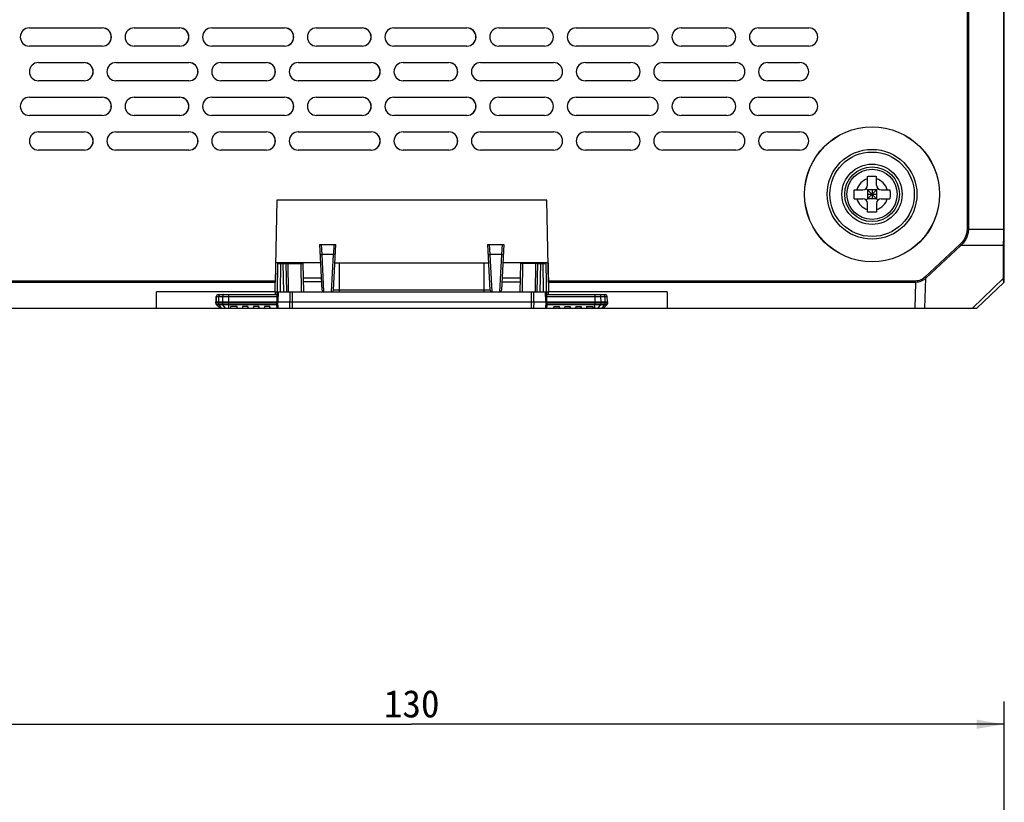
# Model space of a CAD drawing. Header units: millimetres. Extents: x -206 to 633, y -81 to 435.
# Tile 21 of 43: x 85 to 193, y 261 to 347. Entities that reach past the tile are written whole.
import ezdxf
from ezdxf.enums import TextEntityAlignment as Align

# ---------------------------------------------------------------- set-up
doc = ezdxf.new("R2010")
doc.units = ezdxf.units.MM
doc.header["$LTSCALE"] = 23.1
doc.layers.get('0').update_dxf_attribs({"linetype": 'CONTINUOUS'})
for name, color, linetype in [('06_ALL_SURFS', 7, 'CONTINUOUS'), ('20_ALL_FEATURES', 7, 'CONTINUOUS'), ('51__DRAFT_DIMS', 7, 'CONTINUOUS')]:
    doc.layers.add(name, color=color, linetype=linetype)
doc.styles.get("Standard").update_dxf_attribs({"font": 'simfang.ttf'})
doc.dimstyles.new('DIMSTYLE_2', dxfattribs={"dimtxt": 3, "dimasz": 3, "dimexe": 2.5, "dimexo": 0.5, "dimgap": 0.75, "dimtad": 1, "dimdec": 0, "dimdsep": 46, "dimtxsty": 'STANDARD', "dimblk": '_FILLED', "dimblk1": '_FILLED', "dimblk2": '_FILLED', "dimcen": 0.09, "dimclrt": 3, "dimazin": 2, "dimtp": 0.5, "dimtm": 0.5, "dimtfac": 1, "dimtdec": 0, "dimtofl": 0, "dimtmove": 0, "dimatfit": 3, "dimldrblk": '_FILLED', "dimfxl": 1, "dimtolj": 1, "dimarcsym": 0})

# ---------------------------------------------------------------- blocks, each defined once
blk = doc.blocks.new('_FILLED')
at = {"color": 0, "linetype": 'ByBlock'}
blk.add_solid([(0, 0), (-1, 0.167), (-1, -0.167)], dxfattribs=at)
blk = doc.blocks.new('*D3')
at = {"layer": '51__DRAFT_DIMS', "color": 4}
for p, q in [((62.56, 249.67), (62.55, 271.98)), ((192.57, 249.69), (192.56, 271.99)), ((62.55, 269.48), (127.56, 269.49)), ((192.56, 269.49), (127.56, 269.49))]:
    blk.add_line(p, q, dxfattribs=at)
at = {"layer": '51__DRAFT_DIMS', "color": 4, "xscale": 3, "yscale": 3, "zscale": 3}
for p, rotation in [((62.55, 269.48), 180.006539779), ((192.56, 269.49), 0.006539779)]:
    blk.add_blockref('_FILLED', p, dxfattribs=dict(at, rotation=rotation))
at = {"layer": '51__DRAFT_DIMS', "color": 3}
blk.add_text('130', height=3, dxfattribs=at).set_placement((127.56, 270.24), align=Align.CENTER)

msp = doc.modelspace()

# ---------------------------------------------------------------- linework, layer by layer
at = {"layer": '06_ALL_SURFS', "color": 4}
for p, q in [((188.502, 379.994), (188.502, 323.774)), ((188.643, 379.994), (188.643, 323.774)), ((192.523, 323.774), (192.523, 379.994)), ((188.502, 323.774), (192.582, 323.774)), ((117.73, 320.997), (117.672, 322.094)), ((119.038, 322.094), (118.98, 320.997)), ((136.174, 320.997), (136.116, 322.094)), ((137.482, 322.094), (137.425, 320.997)), ((187.699, 322.083), (183.877, 318.515)), ((187.811, 321.962), (183.99, 318.395)), ((187.811, 321.962), (187.699, 322.083)), ((192.494, 321.962), (187.811, 321.962)), ((192.494, 318.395), (192.494, 321.962)), ((113.179, 319.994), (113.125, 316.894)), ((113.527, 316.894), (113.473, 319.994)), ((113.971, 319.994), (114.025, 316.894)), ((115.478, 316.894), (115.424, 319.994)), ((119.632, 317.083), (119.632, 320.094)), ((135.521, 317.083), (135.521, 320.094)), ((139.732, 319.994), (139.678, 316.894)), ((141.13, 316.894), (141.184, 319.994)), ((141.683, 319.994), (141.629, 316.894)), ((142.029, 316.894), (141.975, 319.994)), ((112.598, 318.08), (72.3, 318.08)), ((112.596, 317.936), (72.3, 317.936)), ((182.855, 318.08), (142.557, 318.08)), ((182.855, 317.936), (142.559, 317.936)), ((182.855, 317.936), (182.753, 315.094)), ((182.855, 317.936), (182.855, 318.08)), ((183.872, 315.094), (183.99, 318.395)), ((183.99, 318.395), (183.877, 318.515)), ((192.494, 318.395), (189.076, 315.094)), ((192.52, 317.936), (192.52, 317.938)), ((107.498, 316.397), (107.498, 316.594)), ((112.925, 315.793), (112.944, 316.894)), ((114.201, 316.894), (114.187, 315.793)), ((114.485, 315.094), (114.485, 316.894)), ((118.981, 317.083), (118.975, 317.083)), ((136.179, 317.083), (118.975, 317.083)), ((136.179, 317.083), (136.177, 317.083)), ((140.67, 316.894), (140.67, 315.094)), ((140.967, 315.793), (140.954, 316.894)), ((142.21, 316.894), (142.23, 315.793)), ((147.654, 316.594), (147.654, 316.397)), ((112.749, 315.655), (106.071, 315.655)), ((106.124, 316.397), (112.817, 316.397)), ((106.128, 315.525), (112.758, 315.525)), ((106.368, 315.655), (106.363, 315.793)), ((106.398, 315.793), (106.405, 316.397)), ((106.708, 315.094), (106.408, 315.525)), ((106.777, 315.793), (106.782, 315.655)), ((106.82, 316.397), (106.812, 315.793)), ((107.122, 315.094), (106.822, 315.525)), ((107.498, 315.525), (107.498, 316.397)), ((107.498, 315.094), (107.498, 315.525)), ((112.911, 315.094), (112.876, 315.793)), ((114.14, 315.793), (114.174, 315.094)), ((140.98, 315.094), (141.015, 315.793)), ((142.278, 315.793), (142.244, 315.094)), ((142.336, 316.397), (149.027, 316.397)), ((142.395, 315.525), (149.023, 315.525)), ((149.08, 315.655), (142.404, 315.655)), ((147.654, 316.397), (147.654, 315.525)), ((147.654, 315.094), (147.654, 315.525)), ((148.03, 315.094), (148.329, 315.525)), ((148.339, 315.793), (148.332, 316.397)), ((148.37, 315.655), (148.375, 315.793)), ((148.444, 315.094), (148.743, 315.525)), ((148.746, 316.397), (148.754, 315.793)), ((148.789, 315.793), (148.784, 315.655))]:
    msp.add_line(p, q, dxfattribs=at)
at = {"layer": '06_ALL_SURFS', "color": 7}
for p, q in [((192.582, 322.083), (192.582, 380.215)), ((85.621, 345.832), (93.621, 345.832)), ((97.121, 345.832), (102.121, 345.832)), ((105.621, 345.832), (113.621, 345.832)), ((117.121, 345.832), (122.121, 345.832)), ((125.621, 345.832), (133.621, 345.832)), ((137.121, 345.832), (142.121, 345.832)), ((145.621, 345.832), (153.621, 345.832)), ((157.121, 345.832), (162.121, 345.832)), ((165.621, 345.832), (171.121, 345.832)), ((93.621, 343.832), (85.621, 343.832)), ((102.121, 343.832), (97.121, 343.832)), ((113.621, 343.832), (105.621, 343.832)), ((122.121, 343.832), (117.121, 343.832)), ((133.621, 343.832), (125.621, 343.832)), ((142.121, 343.832), (137.121, 343.832)), ((153.621, 343.832), (145.621, 343.832)), ((162.121, 343.832), (157.121, 343.832)), ((171.121, 343.832), (165.621, 343.832)), ((86.621, 342.032), (91.621, 342.032)), ((95.121, 342.032), (103.121, 342.032)), ((106.621, 342.032), (111.621, 342.032)), ((115.121, 342.032), (123.121, 342.032)), ((126.621, 342.032), (131.621, 342.032)), ((135.121, 342.032), (143.121, 342.032)), ((146.621, 342.032), (151.621, 342.032)), ((155.121, 342.032), (163.121, 342.032)), ((166.621, 342.032), (170.121, 342.032)), ((91.621, 340.032), (86.621, 340.032)), ((103.121, 340.032), (95.121, 340.032)), ((111.621, 340.032), (106.621, 340.032)), ((123.121, 340.032), (115.121, 340.032)), ((131.621, 340.032), (126.621, 340.032)), ((143.121, 340.032), (135.121, 340.032)), ((151.621, 340.032), (146.621, 340.032)), ((163.121, 340.032), (155.121, 340.032)), ((170.121, 340.032), (166.621, 340.032)), ((85.621, 338.232), (93.621, 338.232)), ((97.121, 338.232), (102.121, 338.232)), ((105.621, 338.232), (113.621, 338.232)), ((117.121, 338.232), (122.121, 338.232)), ((125.621, 338.232), (133.621, 338.232)), ((137.121, 338.232), (142.121, 338.232)), ((145.621, 338.232), (153.621, 338.232)), ((157.121, 338.232), (162.121, 338.232)), ((165.621, 338.232), (171.121, 338.232)), ((93.621, 336.232), (85.621, 336.232)), ((102.121, 336.232), (97.121, 336.232)), ((113.621, 336.232), (105.621, 336.232)), ((122.121, 336.232), (117.121, 336.232)), ((133.621, 336.232), (125.621, 336.232)), ((142.121, 336.232), (137.121, 336.232)), ((153.621, 336.232), (145.621, 336.232)), ((162.121, 336.232), (157.121, 336.232)), ((171.121, 336.232), (165.621, 336.232)), ((86.621, 334.432), (91.621, 334.432)), ((95.121, 334.432), (103.121, 334.432)), ((106.621, 334.432), (111.621, 334.432)), ((115.121, 334.432), (123.121, 334.432)), ((126.621, 334.432), (131.621, 334.432)), ((135.121, 334.432), (143.121, 334.432)), ((146.621, 334.432), (151.621, 334.432)), ((155.121, 334.432), (163.121, 334.432)), ((166.621, 334.432), (170.121, 334.432)), ((91.621, 332.432), (86.621, 332.432)), ((103.121, 332.432), (95.121, 332.432)), ((111.621, 332.432), (106.621, 332.432)), ((123.121, 332.432), (115.121, 332.432)), ((131.621, 332.432), (126.621, 332.432)), ((143.121, 332.432), (135.121, 332.432)), ((151.621, 332.432), (146.621, 332.432)), ((163.121, 332.432), (155.121, 332.432)), ((170.121, 332.432), (166.621, 332.432)), ((177.57, 328.594), (177.57, 329.556)), ((178.57, 328.594), (178.57, 329.556)), ((176.109, 328.094), (177.07, 328.094)), ((178.717, 326.947), (177.424, 328.24)), ((177.424, 326.947), (178.717, 328.24)), ((178.57, 328.094), (177.57, 328.094)), ((177.57, 328.094), (177.57, 327.094)), ((177.57, 327.594), (178.57, 327.594)), ((178.07, 328.094), (178.07, 327.094)), ((178.57, 328.094), (178.57, 327.094)), ((179.07, 328.094), (180.032, 328.094)), ((112.753, 326.93), (112.596, 317.936)), ((142.402, 326.93), (112.753, 326.93)), ((142.559, 317.936), (142.402, 326.93)), ((176.109, 327.094), (177.07, 327.094)), ((178.57, 327.094), (177.57, 327.094)), ((177.57, 325.632), (177.57, 326.594)), ((178.57, 326.594), (178.57, 325.632)), ((179.07, 327.094), (180.032, 327.094)), ((117.472, 322.094), (119.238, 322.094)), ((117.735, 317.083), (117.472, 322.094)), ((118.975, 317.083), (119.238, 322.094)), ((135.916, 322.094), (137.682, 322.094)), ((136.179, 317.083), (135.916, 322.094)), ((137.682, 322.094), (137.419, 317.083)), ((192.581, 318.08), (192.582, 322.083)), ((118.98, 320.997), (117.73, 320.997)), ((137.425, 320.997), (136.174, 320.997)), ((117.577, 320.094), (112.633, 320.094)), ((112.808, 315.793), (112.881, 319.994)), ((112.825, 316.894), (112.879, 319.994)), ((112.879, 319.994), (115.624, 319.994)), ((113.772, 319.994), (113.826, 316.894)), ((114.775, 320.094), (114.791, 319.994)), ((115.624, 319.994), (115.678, 316.894)), ((119.133, 320.094), (136.021, 320.094)), ((142.521, 320.094), (137.577, 320.094)), ((139.478, 316.894), (139.532, 319.994)), ((141.384, 319.994), (139.532, 319.994)), ((140.375, 320.094), (140.357, 319.994)), ((141.331, 316.894), (141.385, 319.994)), ((141.385, 319.994), (142.273, 319.994)), ((142.273, 319.994), (142.347, 315.793)), ((142.519, 320.094), (142.575, 316.894)), ((112.577, 316.894), (112.596, 317.936)), ((117.666, 318.393), (115.651, 318.393)), ((117.686, 317.993), (115.658, 317.993)), ((137.467, 318), (139.497, 318.001)), ((139.504, 318.394), (137.488, 318.394)), ((142.559, 317.936), (142.577, 316.894)), ((189.577, 315.094), (192.52, 317.936)), ((192.576, 318.08), (192.581, 318.08)), ((112.577, 316.894), (99.577, 316.894)), ((99.577, 315.094), (99.577, 316.894)), ((106.324, 316.594), (112.82, 316.594)), ((112.575, 316.894), (112.569, 316.594)), ((112.815, 316.594), (112.82, 316.894)), ((112.817, 316.397), (112.82, 316.594)), ((112.827, 316.894), (142.328, 316.894)), ((142.333, 316.594), (148.827, 316.594)), ((142.577, 316.594), (142.571, 316.894)), ((155.577, 316.894), (142.575, 316.894)), ((142.58, 316.594), (142.575, 316.894)), ((155.575, 316.894), (155.575, 315.094)), ((155.577, 316.894), (155.577, 315.094)), ((106.063, 315.793), (149.087, 315.793)), ((106.07, 315.655), (106.063, 315.793)), ((106.064, 315.793), (106.071, 315.655)), ((106.071, 315.655), (106.07, 315.655)), ((106.113, 315.793), (106.123, 316.397)), ((106.124, 316.397), (106.114, 315.793)), ((106.123, 316.397), (106.124, 316.397)), ((106.551, 315.094), (106.127, 315.525)), ((106.127, 315.525), (106.128, 315.525)), ((106.552, 315.094), (106.128, 315.525)), ((112.758, 315.525), (112.739, 315.793)), ((112.789, 315.094), (112.74, 315.793)), ((112.788, 315.094), (112.758, 315.525)), ((112.806, 315.793), (112.817, 316.397)), ((142.414, 315.793), (142.365, 315.094)), ((148.599, 315.094), (149.023, 315.525)), ((149.038, 315.793), (149.027, 316.397)), ((149.08, 315.655), (149.087, 315.793)), ((65.559, 315.094), (108.41, 315.094)), ((107.698, 315.294), (107.684, 315.094)), ((108.398, 315.294), (107.698, 315.294)), ((108.396, 315.294), (108.41, 315.094)), ((108.412, 315.094), (108.398, 315.294)), ((108.412, 315.094), (109.61, 315.094)), ((108.998, 315.294), (108.984, 315.094)), ((109.598, 315.294), (108.998, 315.294)), ((109.596, 315.294), (109.61, 315.094)), ((109.612, 315.094), (109.598, 315.294)), ((109.612, 315.094), (110.81, 315.094)), ((110.198, 315.294), (110.184, 315.094)), ((110.798, 315.294), (110.198, 315.294)), ((110.796, 315.294), (110.81, 315.094)), ((110.812, 315.094), (110.798, 315.294)), ((110.812, 315.094), (112.01, 315.094)), ((111.398, 315.294), (111.384, 315.094)), ((111.998, 315.294), (111.398, 315.294)), ((111.996, 315.294), (112.01, 315.094)), ((112.012, 315.094), (111.998, 315.294)), ((112.012, 315.094), (143.767, 315.094)), ((143.154, 315.294), (143.14, 315.094)), ((143.154, 315.294), (143.754, 315.294)), ((143.753, 315.294), (143.767, 315.094)), ((143.768, 315.094), (143.754, 315.294)), ((143.768, 315.094), (144.967, 315.094)), ((144.354, 315.294), (144.34, 315.094)), ((144.354, 315.294), (144.954, 315.294)), ((144.953, 315.294), (144.967, 315.094)), ((144.968, 315.094), (144.954, 315.294)), ((144.968, 315.094), (146.167, 315.094)), ((145.554, 315.294), (145.54, 315.094)), ((145.554, 315.294), (146.154, 315.294)), ((146.153, 315.294), (146.167, 315.094)), ((146.168, 315.094), (146.154, 315.294)), ((146.168, 315.094), (147.467, 315.094)), ((146.754, 315.294), (146.74, 315.094)), ((146.754, 315.294), (147.454, 315.294)), ((147.453, 315.294), (147.467, 315.094)), ((147.468, 315.094), (147.454, 315.294)), ((147.468, 315.094), (189.577, 315.094))]:
    msp.add_line(p, q, dxfattribs=at)
for centre, radius in [((178.07, 327.594), 7.405), ((178.071, 327.594), 3), ((178.07, 327.594), 2.75)]:
    msp.add_circle(centre, radius, dxfattribs=at)
at = {"layer": '06_ALL_SURFS', "color": 4}
for centre, radius in [((178.07, 327.594), 7.394), ((178.071, 327.594), 4.922), ((178.071, 327.594), 4.633), ((178.071, 327.594), 3.3)]:
    msp.add_circle(centre, radius, dxfattribs=at)
at = {"layer": '06_ALL_SURFS', "color": 7}
for centre, radius, start, end in [((85.621, 344.832), 1, 90, 270), ((93.603, 344.832), 1, 271.04723, 88.96844), ((93.621, 344.832), 1, 270, 90), ((97.121, 344.832), 1, 90, 270), ((102.103, 344.832), 1, 271.04723, 88.96844), ((102.121, 344.832), 1, 270, 90), ((105.621, 344.832), 1, 90, 270), ((113.603, 344.832), 1, 271.04723, 88.96844), ((113.621, 344.832), 1, 270, 90), ((117.121, 344.832), 1, 90, 270), ((122.103, 344.832), 1, 271.04723, 88.96844), ((122.121, 344.832), 1, 270, 90), ((125.621, 344.832), 1, 90, 270), ((133.603, 344.832), 1, 271.04723, 88.95277), ((133.621, 344.832), 1, 270, 90), ((137.121, 344.832), 1, 90, 270), ((142.121, 344.832), 1, 270, 90), ((145.621, 344.832), 1, 90, 270), ((153.621, 344.832), 1, 270, 90), ((157.121, 344.832), 1, 90, 270), ((162.121, 344.832), 1, 270, 90), ((165.621, 344.832), 1, 90, 270), ((171.121, 344.832), 1, 270, 90), ((86.621, 341.032), 1, 90, 270), ((91.603, 341.032), 1, 271.04701, 88.96888), ((91.621, 341.032), 1, 270, 90), ((95.121, 341.032), 1, 90, 270), ((103.103, 341.032), 1, 271.04701, 88.96888), ((103.121, 341.032), 1, 270, 90), ((106.621, 341.032), 1, 90, 270), ((111.603, 341.032), 1, 271.04701, 88.96888), ((111.621, 341.032), 1, 270, 90), ((115.121, 341.032), 1, 90, 270), ((123.103, 341.032), 1, 271.04701, 88.96888), ((123.121, 341.032), 1, 270, 90), ((126.621, 341.032), 1, 90, 270), ((131.603, 341.032), 1, 271.04701, 88.95299), ((131.621, 341.032), 1, 270, 90), ((135.121, 341.032), 1, 90, 270), ((143.121, 341.032), 1, 270, 90), ((146.621, 341.032), 1, 90, 270), ((151.621, 341.032), 1, 270, 90), ((155.121, 341.032), 1, 90, 270), ((163.121, 341.032), 1, 270, 90), ((166.621, 341.032), 1, 90, 270), ((170.121, 341.032), 1, 270, 90), ((85.621, 337.232), 1, 90, 270), ((93.603, 337.232), 1, 271.04679, 88.96932), ((93.621, 337.232), 1, 270, 90), ((97.121, 337.232), 1, 90, 270), ((102.103, 337.232), 1, 271.04679, 88.96932), ((102.121, 337.232), 1, 270, 90), ((105.621, 337.232), 1, 90, 270), ((113.603, 337.232), 1, 271.04679, 88.96932), ((113.621, 337.232), 1, 270, 90), ((117.121, 337.232), 1, 90, 270), ((122.103, 337.232), 1, 271.04679, 88.96932), ((122.121, 337.232), 1, 270, 90), ((125.621, 337.232), 1, 90, 270), ((133.603, 337.232), 1, 271.04679, 88.95321), ((133.621, 337.232), 1, 270, 90), ((137.121, 337.232), 1, 90, 270), ((142.121, 337.232), 1, 270, 90), ((145.621, 337.232), 1, 90, 270), ((153.621, 337.232), 1, 270, 90), ((157.121, 337.232), 1, 90, 270), ((162.121, 337.232), 1, 270, 90), ((165.621, 337.232), 1, 90, 270), ((171.121, 337.232), 1, 270, 90), ((86.621, 333.432), 1, 90, 270), ((91.603, 333.432), 1, 271.04657, 88.96976), ((91.621, 333.432), 1, 270, 90), ((95.121, 333.432), 1, 90, 270), ((103.103, 333.432), 1, 271.04657, 88.96976), ((103.121, 333.432), 1, 270, 90), ((106.621, 333.432), 1, 90, 270), ((111.603, 333.432), 1, 271.04657, 88.96976), ((111.621, 333.432), 1, 270, 90), ((115.121, 333.432), 1, 90, 270), ((123.103, 333.432), 1, 271.04657, 88.96976), ((123.121, 333.432), 1, 270, 90), ((126.621, 333.432), 1, 90, 270), ((131.603, 333.432), 1, 271.04657, 88.95343), ((131.621, 333.432), 1, 270, 90), ((135.121, 333.432), 1, 90, 270), ((143.121, 333.432), 1, 270, 90), ((146.621, 333.432), 1, 90, 270), ((151.621, 333.432), 1, 270, 90), ((155.121, 333.432), 1, 90, 270), ((163.121, 333.432), 1, 270, 90), ((166.621, 333.432), 1, 90, 270), ((170.121, 333.432), 1, 270, 90), ((177.07, 328.594), 0.5, 270, 360), ((179.07, 328.594), 0.5, 180, 270), ((177.07, 326.594), 0.5, 0, 90), ((179.07, 326.594), 0.5, 90, 180), ((192.381, 318.08), 0.2, 314, 360), ((106.323, 316.394), 0.2, 90, 179), ((106.324, 316.394), 0.2, 90, 179), ((148.827, 316.394), 0.2, 1, 90), ((106.27, 315.665), 0.2, 183, 224.5), ((106.271, 315.665), 0.2, 183, 224.5), ((148.88, 315.665), 0.2, 315.5, 357)]:
    msp.add_arc(centre, radius, start, end, dxfattribs=at)
at = {"layer": '06_ALL_SURFS', "color": 4}
for start, end in [(106.60155, 163.39845), (16.60155, 73.39845), (196.60155, 253.39845), (286.60155, 343.39845)]:
    msp.add_arc((178.07, 327.594), 1.75, start, end, dxfattribs=at)
at = {"layer": '06_ALL_SURFS', "color": 7}
for points, knots in [([(177.57, 329.556), (177.654, 329.56), (177.82, 329.566), (177.987, 329.568), (178.07, 329.568)], [0, 0, 0, 0, 0.4998229, 1, 1, 1, 1]), ([(178.07, 329.568), (178.154, 329.568), (178.321, 329.566), (178.487, 329.56), (178.57, 329.556)], [0, 0, 0, 0, 0.5001787, 1, 1, 1, 1]), ([(176.109, 327.094), (176.104, 327.177), (176.098, 327.344), (176.095, 327.594), (176.098, 327.844), (176.104, 328.011), (176.109, 328.094)], [0, 0, 0, 0, 0.249908, 0.5, 0.750092, 1, 1, 1, 1]), ([(180.032, 328.094), (180.037, 328.011), (180.043, 327.844), (180.046, 327.594), (180.043, 327.344), (180.037, 327.177), (180.032, 327.094)], [0, 0, 0, 0, 0.249908, 0.4999999, 0.7500919, 1, 1, 1, 1]), ([(178.07, 325.619), (177.987, 325.619), (177.82, 325.621), (177.654, 325.628), (177.57, 325.632)], [0, 0, 0, 0, 0.5001771, 1, 1, 1, 1]), ([(178.57, 325.632), (178.487, 325.628), (178.321, 325.621), (178.154, 325.619), (178.07, 325.619)], [0, 0, 0, 0, 0.4998213, 1, 1, 1, 1]), ([(117.527, 321.043), (117.528, 321.04), (117.53, 321.033), (117.537, 321.027), (117.547, 321.02), (117.563, 321.013), (117.588, 321.006), (117.619, 321), (117.653, 320.997), (117.691, 320.997), (117.717, 320.997), (117.73, 320.997)], [0, 0, 0, 0, 0.0527574, 0.0852786, 0.1233719, 0.2181781, 0.3382324, 0.480904, 0.6428635, 0.8185674, 1, 1, 1, 1]), ([(119.183, 321.043), (119.183, 321.04), (119.18, 321.034), (119.174, 321.027), (119.164, 321.021), (119.148, 321.013), (119.124, 321.006), (119.094, 321.001), (119.06, 320.998), (119.024, 320.997), (118.998, 320.997), (118.985, 320.997)], [0, 0, 0, 0, 0.0530651, 0.0856211, 0.1236757, 0.2182448, 0.3379708, 0.4802802, 0.6419018, 0.8176767, 1, 1, 1, 1]), ([(135.972, 321.043), (135.972, 321.04), (135.975, 321.033), (135.981, 321.027), (135.991, 321.02), (136.008, 321.013), (136.032, 321.006), (136.063, 321), (136.097, 320.997), (136.135, 320.997), (136.161, 320.997), (136.174, 320.997)], [0, 0, 0, 0, 0.0527574, 0.0852786, 0.1233719, 0.2181781, 0.3382324, 0.480904, 0.6428635, 0.8185674, 1, 1, 1, 1]), ([(137.627, 321.043), (137.627, 321.04), (137.624, 321.034), (137.618, 321.027), (137.608, 321.021), (137.592, 321.013), (137.568, 321.006), (137.538, 321.001), (137.504, 320.998), (137.468, 320.997), (137.442, 320.997), (137.429, 320.997)], [0, 0, 0, 0, 0.0530651, 0.0856211, 0.1236757, 0.2182448, 0.3379708, 0.4802802, 0.6419018, 0.8176767, 1, 1, 1, 1])]:
    msp.add_open_spline(points, degree=3, knots=knots, dxfattribs=at)
at = {"layer": '06_ALL_SURFS', "color": 4}
for points, knots in [([(188.502, 323.774), (188.502, 323.613), (188.462, 323.292), (188.293, 322.838), (188.034, 322.429), (187.816, 322.192), (187.699, 322.083)], [0, 0, 0, 0, 0.2501158, 0.5001072, 0.7500517, 1, 1, 1, 1]), ([(188.643, 323.774), (188.643, 323.603), (188.603, 323.261), (188.429, 322.776), (188.161, 322.337), (187.934, 322.081), (187.811, 321.962)], [0, 0, 0, 0, 0.2501466, 0.5001588, 0.7500934, 1, 1, 1, 1]), ([(192.494, 321.962), (192.504, 322.236), (192.519, 322.84), (192.523, 323.444), (192.523, 323.774)], [0, 0, 0, 0, 0.4536507, 1, 1, 1, 1]), ([(192.494, 321.962), (192.507, 321.969), (192.531, 321.984), (192.559, 322.013), (192.577, 322.047), (192.582, 322.071), (192.582, 322.083)], [0, 0, 0, 0, 0.2765659, 0.5333544, 0.7721436, 1, 1, 1, 1]), ([(183.877, 318.515), (183.808, 318.451), (183.66, 318.331), (183.411, 318.191), (183.139, 318.101), (182.949, 318.08), (182.855, 318.08)], [0, 0, 0, 0, 0.2500886, 0.5000907, 0.7500308, 1, 1, 1, 1]), ([(183.99, 318.395), (183.912, 318.325), (183.746, 318.198), (183.468, 318.051), (183.168, 317.957), (182.959, 317.936), (182.855, 317.936)], [0, 0, 0, 0, 0.2499999, 0.499977, 0.7499545, 1, 1, 1, 1]), ([(192.494, 318.395), (192.507, 318.401), (192.531, 318.416), (192.559, 318.445), (192.577, 318.479), (192.581, 318.503), (192.581, 318.515)], [0, 0, 0, 0, 0.2765662, 0.533355, 0.772144, 1, 1, 1, 1]), ([(192.52, 317.938), (192.519, 317.943), (192.518, 317.958), (192.517, 317.987), (192.514, 318.028), (192.51, 318.107), (192.503, 318.23), (192.497, 318.336), (192.494, 318.395)], [0, 0, 0, 0, 0.0337709, 0.0970166, 0.1883738, 0.3061204, 0.6126761, 1, 1, 1, 1]), ([(106.405, 316.397), (106.406, 316.423), (106.413, 316.472), (106.438, 316.527), (106.468, 316.561), (106.492, 316.58), (106.519, 316.591), (106.538, 316.594), (106.547, 316.594)], [0, 0, 0, 0, 0.2870757, 0.5533546, 0.675145, 0.7890545, 0.8965642, 1, 1, 1, 1]), ([(106.961, 316.594), (106.952, 316.594), (106.933, 316.591), (106.906, 316.58), (106.882, 316.561), (106.853, 316.527), (106.827, 316.472), (106.82, 316.423), (106.82, 316.397)], [0, 0, 0, 0, 0.1034358, 0.2109455, 0.324855, 0.4466454, 0.7129243, 1, 1, 1, 1]), ([(148.332, 316.397), (148.332, 316.423), (148.325, 316.472), (148.299, 316.527), (148.27, 316.561), (148.245, 316.58), (148.219, 316.591), (148.2, 316.594), (148.191, 316.594)], [0, 0, 0, 0, 0.2870526, 0.5533201, 0.6751122, 0.7890285, 0.8965499, 1, 1, 1, 1]), ([(148.605, 316.594), (148.614, 316.594), (148.633, 316.591), (148.659, 316.58), (148.684, 316.561), (148.713, 316.527), (148.739, 316.472), (148.746, 316.423), (148.746, 316.397)], [0, 0, 0, 0, 0.1034501, 0.2109715, 0.3248878, 0.4466799, 0.7129474, 1, 1, 1, 1]), ([(106.408, 315.525), (106.402, 315.534), (106.379, 315.573), (106.369, 315.62), (106.368, 315.655)], [0, 0, 0, 0, 0.2361392, 1, 1, 1, 1]), ([(106.782, 315.655), (106.783, 315.643), (106.787, 315.597), (106.803, 315.552), (106.822, 315.525)], [0, 0, 0, 0, 0.2629256, 1, 1, 1, 1]), ([(148.329, 315.525), (148.335, 315.534), (148.358, 315.573), (148.368, 315.62), (148.37, 315.655)], [0, 0, 0, 0, 0.2361473, 1, 1, 1, 1]), ([(148.784, 315.655), (148.783, 315.643), (148.779, 315.597), (148.763, 315.552), (148.743, 315.525)], [0, 0, 0, 0, 0.2629202, 1, 1, 1, 1])]:
    msp.add_open_spline(points, degree=3, knots=knots, dxfattribs=at)
at = {"layer": '20_ALL_FEATURES', "color": 4}
for p, q in [((117.94, 316.894), (117.725, 320.997)), ((118.77, 316.894), (118.985, 320.997)), ((136.384, 316.894), (136.169, 320.997)), ((137.429, 320.997), (137.214, 316.894)), ((113.129, 319.994), (113.131, 320.094)), ((142.019, 320.094), (142.021, 319.994)), ((119.632, 316.894), (119.632, 317.083)), ((135.521, 316.894), (135.521, 317.083))]:
    msp.add_line(p, q, dxfattribs=at)
at = {"layer": '20_ALL_FEATURES', "color": 7}
for p, q in [((112.579, 316.894), (112.825, 316.894)), ((142.328, 316.894), (142.575, 316.894))]:
    msp.add_line(p, q, dxfattribs=at)
for centre, start, end in [((117.934, 317.094), 183.00008, 270.00153), ((118.775, 317.094), 269.99776, 356.99988), ((136.379, 317.094), 183.00008, 270.00153), ((137.219, 317.094), 270.00153, 357.00008)]:
    msp.add_arc(centre, 0.2, start, end, dxfattribs=at)

# ---------------------------------------------------------------- dimensions: what is measured, and where the dimension line sits
at = {"layer": '51__DRAFT_DIMS', "color": 4}
dim = msp.add_linear_dim(base=(192.563, 269.494), p1=(62.555, 249.173), p2=(192.565, 249.188), angle=0.00654, dimstyle='DIMSTYLE_2', dxfattribs=at)
dim.commit()
dim.dimension.update_dxf_attribs({"geometry": '*D3', "text_midpoint": (127.67, 269.487), "dimtype": 160})

doc.saveas('drawing.dxf')
